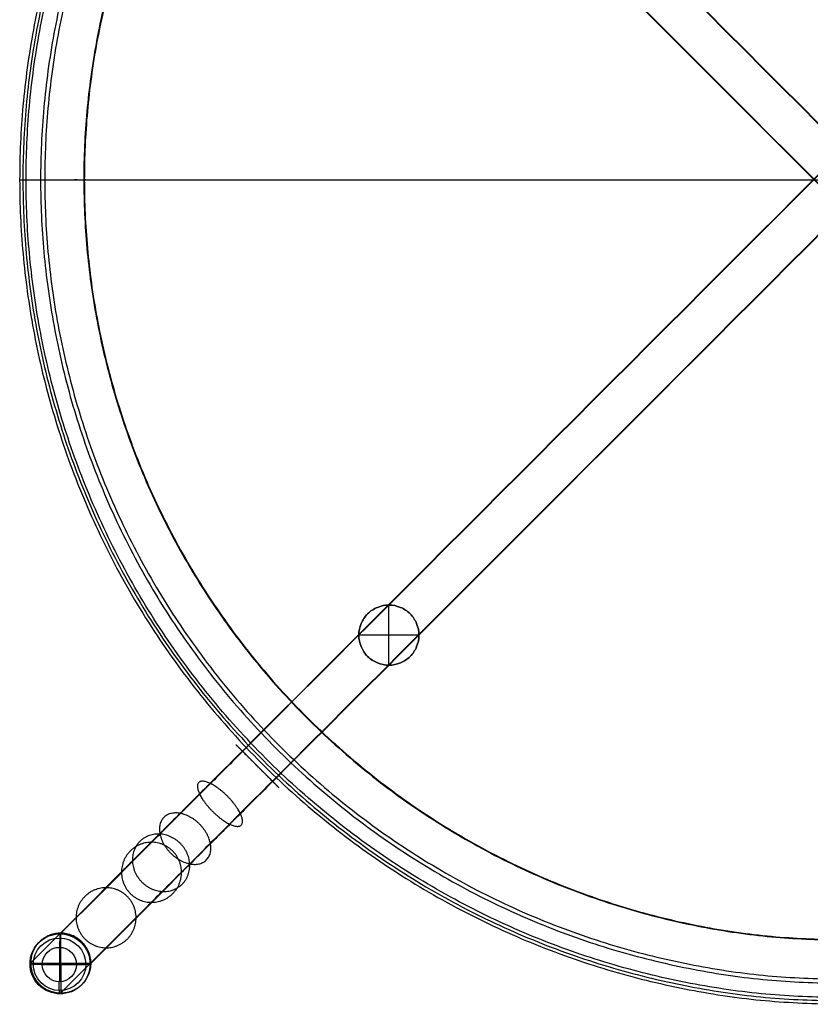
# Model space of a CAD drawing. Header units: millimetres. Extents: x -232 to 232, y -229 to 229.
# Tile 1 of 9: x -192 to -8, y -229 to 0. Entities that reach past the tile are written whole.
import ezdxf

# ---------------------------------------------------------------- set-up
doc = ezdxf.new("R2010")
doc.units = ezdxf.units.MM
doc.layers.add('Défaut', color=7, linetype='Continuous', true_color=0x000000)

msp = doc.modelspace()

# ---------------------------------------------------------------- linework, layer by layer
at = {"layer": 'Défaut'}
for p, q in [((-108.69, -136.84, 469.81), (-108.69, -136.84, 435.68)), ((-105.99, -150.31, 470.29), (-106.02, -136.31, 469.66)), ((-105.99, -150.31, 436.16), (-106.02, -136.31, 435.53)), ((-106.01, -136.31, 469.66), (-106.01, -136.31, 435.53)), ((-103.33, -136.84, 469.55), (-103.33, -136.84, 435.43)), ((-110.96, -138.36, 469.98), (-110.96, -138.36, 435.86)), ((-101.06, -138.36, 469.52), (-101.06, -138.36, 435.39)), ((-112.47, -140.63, 470.16), (-112.47, -140.63, 436.03)), ((-99.54, -140.63, 469.55), (-99.54, -140.63, 435.42)), ((-113.01, -143.31, 436.18), (-113.01, -143.31, 470.3)), ((-99.01, -143.31, 469.64), (-113.01, -143.31, 470.3)), ((-99.01, -143.31, 435.52), (-113.01, -143.31, 436.18)), ((-99.01, -143.31, 469.64), (-99.01, -143.31, 435.52)), ((-112.48, -145.98, 470.4), (-112.48, -145.98, 436.27)), ((-99.54, -145.99, 469.79), (-99.54, -145.99, 435.66)), ((-110.96, -148.26, 470.43), (-110.96, -148.26, 436.3)), ((-101.06, -148.26, 469.96), (-101.06, -148.26, 435.84)), ((-108.69, -149.77, 470.39), (-108.69, -149.77, 436.27)), ((-106.01, -150.31, 470.29), (-106.01, -150.31, 436.16)), ((-103.33, -149.78, 470.14), (-103.33, -149.78, 436.01)), ((-182.46, -212.67, 6.42), (-182.42, -226.65, 7.14)), ((-182.76, -215.98, 0.59), (-182.74, -223.97, 1)), ((-189.43, -219.66, 7.14), (-175.45, -219.66, 6.42)), ((-186.75, -219.97, 1), (-178.76, -219.97, 0.59))]:
    msp.add_line(p, q, dxfattribs=at)
at = {"layer": 'Défaut', "extrusion": (0.051522, 0.051522, 0.997342)}
for centre, radius in [((-26.32, 284.07, -16.96), 7), ((-26.32, 284.07, -19.08), 6.12), ((-26.32, 284.07, -19.96), 4)]:
    msp.add_circle(centre, radius, dxfattribs=at)
at = {"layer": 'Défaut'}
for points, weights, knots in [([(-0.08, 154.68, 461.16), (-192.03, 154.64, 461.16), (-192, -37.32, 460.78), (-191.96, -229.28, 460.4), (0, -229.24, 460.4)], [1, 0.707106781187, 1, 0.707106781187, 1], [0, 0, 0, 383.913685, 383.913685, 767.827371, 767.827371, 767.827371]), ([(-0.08, 153.93, 461.1), (-191.29, 153.89, 461.1), (-191.25, -37.32, 460.72), (-191.21, -228.53, 460.34), (0, -228.49, 460.34)], [1, 0.707106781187, 1, 0.707106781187, 1], [0, 0, 0, 1.570796, 1.570796, 3.141593, 3.141593, 3.141593]), ([(0, -227.74, 460.28), (-190.46, -227.78, 460.28), (-190.5, -37.32, 460.66), (-190.54, 153.14, 461.04), (-0.08, 153.18, 461.04)], [1, 0.707106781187, 1, 0.707106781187, 1], [-767.827371, -767.827371, -767.827371, -383.913685, -383.913685, 0, 0, 0]), ([(-0.08, 149.79, 470.7), (-187.17, 149.75, 470.7), (-187.13, -37.34, 470.33), (-187.09, -224.43, 469.95), (0, -224.39, 469.95)], [1, 0.707106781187, 1, 0.707106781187, 1], [0, 0, 0, 383.913685, 383.913685, 767.827371, 767.827371, 767.827371]), ([(-0.08, 148.82, 469.55), (-186.19, 148.78, 469.55), (-186.16, -37.34, 469.18), (-186.12, -223.45, 468.81), (0, -223.42, 468.81)], [1, 0.707106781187, 1, 0.707106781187, 1], [0, 0, 0, 383.913685, 383.913685, 767.827371, 767.827371, 767.827371]), ([(-0.07, 139.71, 472.49), (-177.09, 139.68, 472.49), (-177.06, -37.34, 472.14), (-177.02, -214.36, 471.79), (0, -214.32, 471.79)], [1, 0.707106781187, 1, 0.707106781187, 1], [0, 0, 0, 383.913685, 383.913685, 767.827371, 767.827371, 767.827371]), ([(-0.07, 139.59, 473.99), (-176.97, 139.56, 473.99), (-176.94, -37.34, 473.64), (-176.9, -214.24, 473.28), (0, -214.21, 473.28)], [1, 0.707106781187, 1, 0.707106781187, 1], [0, 0, 0, 383.913685, 383.913685, 767.827371, 767.827371, 767.827371]), ([(-192, -37.32, 460.78), (-191.54, -37.33, 466.56), (-187.13, -37.34, 470.33), (-182.72, -37.34, 474.09), (-176.94, -37.34, 473.64), (-88.63, -37.31, 466.68), (-0.04, -37.29, 466.68)], [1, 0.923872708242, 1, 0.923872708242, 1, 0.999227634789, 1], [1.099557, 1.099557, 1.099557, 12.095631, 12.095631, 23.091705, 23.091705, 200.174612, 200.174612, 200.174612]), ([(-190.5, -37.32, 460.66), (-190.09, -37.33, 465.82), (-186.16, -37.34, 469.18), (-182.22, -37.34, 472.55), (-177.06, -37.34, 472.14), (-88.68, -37.31, 465.18), (-0.04, -37.29, 465.18)], [1, 0.923872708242, 1, 0.923872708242, 1, 0.999227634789, 1], [1.099557, 1.099557, 1.099557, 12.095631, 12.095631, 23.091705, 23.091705, 200.174612, 200.174612, 200.174612]), ([(-140.07, -170.36, 443.68), (-136.53, -173.9, 438.78), (-133.07, -177.36, 443.78), (-129.61, -180.83, 448.78), (-133.14, -177.29, 453.68), (-136.68, -173.75, 458.58), (-140.14, -170.29, 453.58), (-143.61, -166.83, 448.57), (-140.07, -170.36, 443.68)], [1, 0.707106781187, 1, 0.707106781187, 1, 0.707106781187, 1, 0.707106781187, 1], [0, 0, 0, 10.995575, 10.995575, 21.991149, 21.991149, 32.986724, 32.986724, 43.982298, 43.982298, 43.982298]), ([(-147.56, -177.85, 441.74), (-142.8, -180.17, 437.16), (-140.59, -184.88, 441.84), (-138.37, -189.59, 446.52), (-143.13, -187.28, 451.1), (-147.89, -184.96, 455.69), (-150.11, -180.25, 451.01), (-152.32, -175.54, 446.33), (-147.56, -177.85, 441.74)], [1, 0.707106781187, 1, 0.707106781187, 1, 0.707106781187, 1, 0.707106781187, 1], [0, 0, 0, 10.995575, 10.995575, 21.991149, 21.991149, 32.986724, 32.986724, 43.982298, 43.982298, 43.982298]), ([(-154.51, -184.81, 435.65), (-148.62, -185.99, 432.06), (-147.56, -191.86, 435.73), (-146.51, -197.73, 439.39), (-152.4, -196.55, 442.98), (-158.3, -195.37, 446.56), (-159.35, -189.5, 442.9), (-160.41, -183.63, 439.24), (-154.51, -184.81, 435.65)], [1, 0.707106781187, 1, 0.707106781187, 1, 0.707106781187, 1, 0.707106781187, 1], [0, 0, 0, 10.995575, 10.995575, 21.991149, 21.991149, 32.986724, 32.986724, 43.982298, 43.982298, 43.982298]), ([(-159.32, -189.61, 426.29), (-152.64, -190.01, 424.23), (-152.39, -196.68, 426.33), (-152.13, -203.35, 428.43), (-158.81, -202.96, 430.49), (-165.49, -202.56, 432.55), (-165.74, -195.89, 430.45), (-166, -189.22, 428.34), (-159.32, -189.61, 426.29)], [1, 0.707106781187, 1, 0.707106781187, 1, 0.707106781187, 1, 0.707106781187, 1], [0, 0, 0, 10.995575, 10.995575, 21.991149, 21.991149, 32.986724, 32.986724, 43.982298, 43.982298, 43.982298]), ([(-161.23, -191.52, 415.86), (-154.24, -191.6, 415.51), (-154.3, -198.59, 415.87), (-154.37, -205.59, 416.24), (-161.36, -205.5, 416.59), (-168.35, -205.42, 416.95), (-168.28, -198.43, 416.58), (-168.22, -191.44, 416.22), (-161.23, -191.52, 415.86)], [1, 0.707106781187, 1, 0.707106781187, 1, 0.707106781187, 1, 0.707106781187, 1], [0, 0, 0, 10.995575, 10.995575, 21.991149, 21.991149, 32.986724, 32.986724, 43.982298, 43.982298, 43.982298]), ([(-171.8, -202.1, 211.14), (-164.81, -202.18, 210.78), (-164.88, -209.17, 211.15), (-164.94, -216.16, 211.51), (-171.93, -216.08, 211.87), (-178.92, -215.99, 212.22), (-178.86, -209, 211.86), (-178.79, -202.01, 211.5), (-171.8, -202.1, 211.14)], [1, 0.707106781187, 1, 0.707106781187, 1, 0.707106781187, 1, 0.707106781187, 1], [0, 0, 0, 10.995575, 10.995575, 21.991149, 21.991149, 32.986724, 32.986724, 43.982298, 43.982298, 43.982298]), ([(-182.38, -212.67, 6.41), (-189.37, -212.59, 6.77), (-189.43, -219.58, 7.13), (-189.5, -226.57, 7.5), (-182.51, -226.65, 7.14), (-175.52, -226.74, 6.79), (-175.45, -219.75, 6.42), (-175.39, -212.76, 6.06), (-182.38, -212.67, 6.41)], [1, 0.707106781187, 1, 0.707106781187, 1, 0.707106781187, 1, 0.707106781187, 1], [-43.982298, -43.982298, -43.982298, -32.986724, -32.986724, -21.991149, -21.991149, -10.995575, -10.995575, 0, 0, 0]), ([(-182.38, -212.67, 6.41), (-175.39, -212.76, 6.06), (-175.45, -219.75, 6.42), (-175.52, -226.74, 6.79), (-182.51, -226.65, 7.14), (-189.5, -226.57, 7.5), (-189.43, -219.58, 7.13), (-189.37, -212.59, 6.77), (-182.38, -212.67, 6.41)], [1, 0.707106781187, 1, 0.707106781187, 1, 0.707106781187, 1, 0.707106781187, 1], [0, 0, 0, 10.995575, 10.995575, 21.991149, 21.991149, 32.986724, 32.986724, 43.982298, 43.982298, 43.982298])]:
    msp.add_rational_spline(points, weights, degree=2, knots=knots, dxfattribs=at)
for points, degree in [([(134.86, 104.71, 453.58), (43.19, 13.04, 453.58), (-48.48, -78.62, 453.58), (-140.14, -170.29, 453.58)], 3), ([(134.93, 104.63, 443.68), (43.26, 12.97, 443.68), (-48.4, -78.7, 443.68), (-140.07, -170.36, 443.68)], 3), ([(-134.93, 104.63, 443.68), (-43.26, 12.97, 443.68), (48.4, -78.7, 443.68), (140.07, -170.36, 443.68)], 3), ([(-134.86, 104.71, 453.58), (-43.19, 13.04, 453.58), (48.48, -78.62, 453.58), (140.14, -170.29, 453.58)], 3), ([(-141.93, 97.64, 443.78), (-50.26, 5.97, 443.78), (41.4, -85.7, 443.78), (133.07, -177.36, 443.78)], 3), ([(-141.86, 97.71, 453.68), (-50.19, 6.04, 453.68), (41.48, -85.62, 453.68), (133.14, -177.29, 453.68)], 3), ([(141.86, 97.71, 453.68), (50.19, 6.04, 453.68), (-41.48, -85.62, 453.68), (-133.14, -177.29, 453.68)], 3), ([(141.93, 97.64, 443.78), (50.26, 5.97, 443.78), (-41.4, -85.7, 443.78), (-133.07, -177.36, 443.78)], 3), ([(-192, -37.32, 460.78), (-191.25, -37.32, 460.72), (-190.5, -37.32, 460.66)], 2), ([(-161.23, -191.52, 415.86), (-168.28, -198.57, 279.38), (-175.33, -205.62, 142.9), (-182.38, -212.67, 6.41)], 3), ([(-168.28, -198.43, 416.58), (-175.33, -205.48, 280.1), (-182.38, -212.53, 143.62), (-189.43, -219.58, 7.13)], 3), ([(-154.3, -198.59, 415.87), (-161.35, -205.65, 279.39), (-168.4, -212.7, 142.9), (-175.45, -219.75, 6.42)], 3), ([(-161.36, -205.5, 416.59), (-168.41, -212.55, 280.11), (-175.46, -219.6, 143.62), (-182.51, -226.65, 7.14)], 3), ([(-182.38, -212.67, 6.41), (-182.45, -212.75, 4.92), (-182.53, -212.83, 3.42)], 2), ([(-189.43, -219.58, 7.13), (-189.51, -219.66, 5.64), (-189.59, -219.73, 4.14)], 2), ([(-175.45, -219.75, 6.42), (-175.53, -219.82, 4.93), (-175.61, -219.9, 3.43)], 2), ([(-182.51, -226.65, 7.14), (-182.58, -226.73, 5.65), (-182.66, -226.81, 4.15)], 2)]:
    msp.add_open_spline(points, degree=degree, dxfattribs=at)
for points, knots in [([(-99.01, -143.31, 469.64), (-99.01, -142.39, 469.6), (-99.19, -141.48, 469.57), (-99.89, -139.78, 469.52), (-100.41, -139.01, 469.51), (-101.71, -137.71, 469.52), (-102.48, -137.19, 469.53), (-104.18, -136.49, 469.58), (-105.09, -136.31, 469.61), (-106.01, -136.31, 469.66), (-106.93, -136.31, 469.7), (-107.84, -136.49, 469.75), (-109.53, -137.19, 469.86), (-110.31, -137.71, 469.92), (-111.61, -139.01, 470.04), (-112.12, -139.78, 470.1), (-112.83, -141.48, 470.21), (-113.01, -142.39, 470.26), (-113.01, -143.31, 470.3)], [0, 0, 0, 0, 2.767681, 2.767681, 5.535453, 5.535453, 8.303198, 8.303198, 11.070843, 11.070843, 11.070843, 13.842232, 13.842232, 16.613531, 16.613531, 19.384857, 19.384857, 22.15628, 22.15628, 22.15628, 22.15628]), ([(-99.01, -143.31, 435.52), (-99.01, -142.39, 435.48), (-99.19, -141.48, 435.44), (-99.89, -139.78, 435.4), (-100.41, -139.01, 435.39), (-101.71, -137.71, 435.39), (-102.48, -137.19, 435.4), (-104.18, -136.49, 435.45), (-105.09, -136.31, 435.49), (-106.01, -136.31, 435.53), (-106.93, -136.31, 435.57), (-107.84, -136.49, 435.63), (-109.53, -137.19, 435.74), (-110.31, -137.71, 435.8), (-111.61, -139.01, 435.92), (-112.12, -139.78, 435.98), (-112.83, -141.48, 436.09), (-113.01, -142.39, 436.14), (-113.01, -143.31, 436.18)], [0, 0, 0, 0, 2.767681, 2.767681, 5.535453, 5.535453, 8.303198, 8.303198, 11.070843, 11.070843, 11.070843, 13.842232, 13.842232, 16.613531, 16.613531, 19.384857, 19.384857, 22.15628, 22.15628, 22.15628, 22.15628]), ([(-113.01, -143.31, 453.24), (-113.01, -142.39, 453.2), (-112.83, -141.48, 453.15), (-112.12, -139.78, 453.04), (-111.61, -139.01, 452.98), (-110.31, -137.71, 452.86), (-109.53, -137.19, 452.8), (-107.84, -136.49, 452.69), (-106.93, -136.31, 452.64), (-106.01, -136.31, 452.59), (-105.09, -136.31, 452.55), (-104.18, -136.49, 452.52), (-102.48, -137.19, 452.47), (-101.71, -137.71, 452.45), (-100.41, -139.01, 452.45), (-99.89, -139.78, 452.46), (-99.19, -141.48, 452.51), (-99.01, -142.39, 452.54), (-99.01, -143.31, 452.58)], [-22.15628, -22.15628, -22.15628, -22.15628, -19.384857, -19.384857, -16.613531, -16.613531, -13.842232, -13.842232, -11.070843, -11.070843, -11.070843, -8.303198, -8.303198, -5.535453, -5.535453, -2.767681, -2.767681, 0, 0, 0, 0]), ([(-113.01, -143.31, 470.3), (-113.01, -144.23, 470.34), (-112.83, -145.14, 470.38), (-112.12, -146.83, 470.42), (-111.61, -147.61, 470.43), (-110.31, -148.91, 470.43), (-109.54, -149.42, 470.41), (-107.84, -150.13, 470.37), (-106.93, -150.31, 470.33), (-106.01, -150.31, 470.29), (-105.09, -150.31, 470.24), (-104.18, -150.13, 470.19), (-102.48, -149.42, 470.08), (-101.71, -148.91, 470.02), (-100.41, -147.61, 469.9), (-99.89, -146.84, 469.84), (-99.19, -145.14, 469.73), (-99.01, -144.23, 469.68), (-99.01, -143.31, 469.64)], [0, 0, 0, 0, 2.767682, 2.767682, 5.535455, 5.535455, 8.3032, 8.3032, 11.070846, 11.070846, 11.070846, 13.842234, 13.842234, 16.613533, 16.613533, 19.384859, 19.384859, 22.156282, 22.156282, 22.156282, 22.156282]), ([(-113.01, -143.31, 436.18), (-113.01, -144.23, 436.22), (-112.83, -145.14, 436.25), (-112.12, -146.83, 436.29), (-111.61, -147.61, 436.31), (-110.31, -148.91, 436.3), (-109.54, -149.42, 436.29), (-107.84, -150.13, 436.24), (-106.93, -150.31, 436.21), (-106.01, -150.31, 436.16), (-105.09, -150.31, 436.12), (-104.18, -150.13, 436.07), (-102.48, -149.42, 435.96), (-101.71, -148.91, 435.9), (-100.41, -147.61, 435.78), (-99.89, -146.84, 435.72), (-99.19, -145.14, 435.61), (-99.01, -144.23, 435.56), (-99.01, -143.31, 435.52)], [0, 0, 0, 0, 2.767682, 2.767682, 5.535455, 5.535455, 8.3032, 8.3032, 11.070846, 11.070846, 11.070846, 13.842234, 13.842234, 16.613533, 16.613533, 19.384859, 19.384859, 22.156282, 22.156282, 22.156282, 22.156282]), ([(-99.01, -143.31, 452.58), (-99.01, -144.23, 452.62), (-99.19, -145.14, 452.67), (-99.89, -146.84, 452.78), (-100.41, -147.61, 452.84), (-101.71, -148.91, 452.96), (-102.48, -149.42, 453.02), (-104.18, -150.13, 453.13), (-105.09, -150.31, 453.18), (-106.01, -150.31, 453.23), (-106.93, -150.31, 453.27), (-107.84, -150.13, 453.3), (-109.54, -149.42, 453.35), (-110.31, -148.91, 453.37), (-111.61, -147.61, 453.37), (-112.12, -146.83, 453.36), (-112.83, -145.14, 453.31), (-113.01, -144.23, 453.28), (-113.01, -143.31, 453.24)], [-22.156282, -22.156282, -22.156282, -22.156282, -19.384859, -19.384859, -16.613533, -16.613533, -13.842234, -13.842234, -11.070846, -11.070846, -11.070846, -8.3032, -8.3032, -5.535455, -5.535455, -2.767682, -2.767682, 0, 0, 0, 0]), ([(-140.14, -170.29, 453.58), (-143.54, -173.68, 453.58), (-150.58, -180.73, 451.76), (-159.84, -189.99, 443.64), (-166.24, -196.39, 431.17), (-168.04, -198.18, 421.37), (-168.28, -198.43, 416.58)], [0, 0, 0, 0, 12.630353, 26.212673, 39.794993, 52.425346, 52.425346, 52.425346, 52.425346]), ([(-140.07, -170.36, 443.68), (-142.62, -172.92, 443.68), (-147.92, -178.21, 442.31), (-154.88, -185.17, 436.21), (-159.69, -189.99, 426.83), (-161.04, -191.34, 419.46), (-161.23, -191.52, 415.86)], [0, 0, 0, 0, 12.630353, 26.212673, 39.794993, 52.425346, 52.425346, 52.425346, 52.425346]), ([(-133.14, -177.29, 453.68), (-136.55, -180.69, 453.68), (-143.61, -187.75, 451.86), (-152.89, -197.04, 443.72), (-159.31, -203.45, 431.22), (-161.11, -205.26, 421.39), (-161.36, -205.5, 416.59)], [0, 0, 0, 0, 12.630353, 26.212673, 39.794993, 52.425346, 52.425346, 52.425346, 52.425346]), ([(-133.07, -177.36, 443.78), (-135.63, -179.93, 443.78), (-140.94, -185.24, 442.41), (-147.93, -192.23, 436.29), (-152.76, -197.05, 426.88), (-154.12, -198.41, 419.48), (-154.3, -198.59, 415.87)], [0, 0, 0, 0, 12.630353, 26.212673, 39.794993, 52.425346, 52.425346, 52.425346, 52.425346])]:
    msp.add_open_spline(points, degree=3, knots=knots, dxfattribs=at)
for points in [[(-182.53, -212.83, 3.42), (-182.69, -212.98, 0.43), (-182.71, -215.98, 0.59)], [(-189.59, -219.73, 4.14), (-189.74, -219.89, 1.15), (-186.75, -219.92, 1)], [(-175.61, -219.9, 3.43), (-175.76, -220.06, 0.44), (-178.76, -220.02, 0.59)], [(-182.66, -226.81, 4.15), (-182.82, -226.96, 1.16), (-182.79, -223.97, 1)]]:
    msp.add_rational_spline(points, [1, 0.707106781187, 1], degree=2, dxfattribs=at)

doc.saveas('drawing.dxf')
